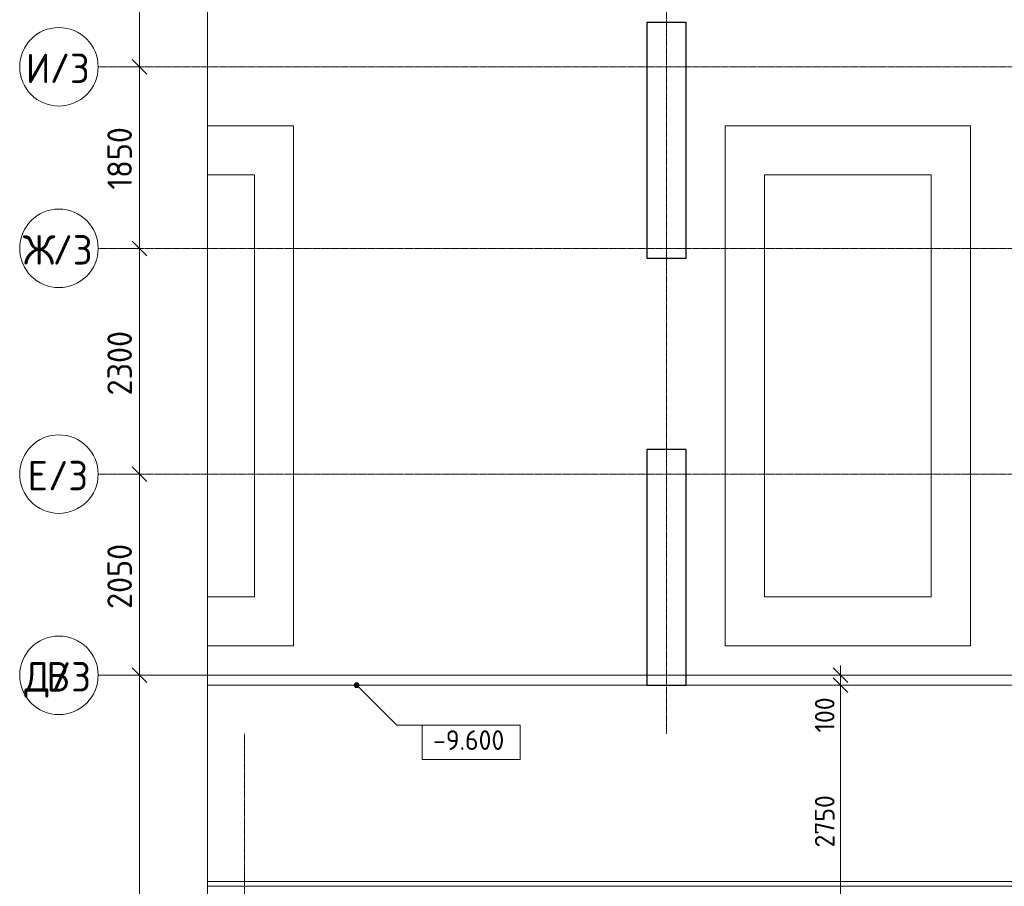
# Model space of a CAD drawing. Header units: millimetres. Extents: x 86102 to 162330, y -10965 to 131946.
# Tile 18 of 52: x 87007 to 97045, y 78550 to 87380. Entities that reach past the tile are written whole.
import ezdxf

# ---------------------------------------------------------------- set-up
doc = ezdxf.new("R2010")
doc.units = ezdxf.units.MM
doc.linetypes.add('4_ Штрихпунктир_ 10 х 2 мм', pattern=[14, 10, -2, 0, -2])
for name, color, linetype, lineweight in [('A-ANNO-DIMS', 7, 'Continuous', 5), ('A-ANNO-DIMS-100', 7, 'Continuous', 5), ('A-DETL-GENF', 7, 'Continuous', 13), ('A-DETL-MBND', 7, 'Continuous', 25), ('A-FLOR', 7, 'Continuous', 13), ('A-GENM', 7, 'Continuous', 13), ('C-PRKG', 7, 'Continuous', 13), ('G-ANNO-DIMS', 7, 'Continuous', 5), ('S-COLS', 7, 'Continuous', 25), ('S-GRID', 7, 'Continuous', 5), ('S-GRID-IDEN', 7, 'Continuous', 5)]:
    doc.layers.add(name, color=color, linetype=linetype, lineweight=lineweight)
doc.styles.add('GOST Common_1', font='GOST_Common.ttf', dxfattribs={"height": 300})
doc.styles.add('GOST Common_2', font='GOST_Common.ttf', dxfattribs={"height": 200})
doc.styles.add('GOST Common_3', font='GOST_Common.ttf', dxfattribs={"height": 250})
doc.dimstyles.new('2_5_мм', dxfattribs={"dimscale": 304.8, "dimtxt": 251.428749, "dimasz": 0.492126, "dimexe": 0.492126, "dimexo": 0.492126, "dimgap": 0, "dimtad": 1, "dimdec": 5, "dimrnd": 1e-05, "dimdsep": 46, "dimtxsty": 'GOST Common_3', "dimblk1": 'OBLIQUE', "dimblk2": 'OBLIQUE', "dimsah": 1, "dimcen": 0.09, "dimdle": 0.492126, "dimadec": 5, "dimazin": 2, "dimtfac": 1, "dimtdec": 4, "dimtix": 1, "dimtmove": 0, "dimatfit": 3, "dimfxl": 1, "dimtvp": 1, "dimtolj": 1, "dimtzin": 0, "dimarcsym": 2})
doc.dimstyles.new('2_мм', dxfattribs={"dimscale": 304.8, "dimtxt": 201.142999, "dimasz": 0.492126, "dimexe": 0.328084, "dimexo": 0.492126, "dimgap": 0, "dimtad": 1, "dimdec": 0, "dimdsep": 46, "dimtxsty": 'GOST Common_2', "dimblk1": 'OBLIQUE', "dimblk2": 'OBLIQUE', "dimsah": 1, "dimcen": 0.09, "dimdle": 0.328084, "dimadec": 5, "dimazin": 2, "dimtfac": 1, "dimtdec": 4, "dimtix": 1, "dimtmove": 1, "dimatfit": 3, "dimfxl": 1, "dimtvp": 1, "dimtolj": 1, "dimtzin": 0, "dimarcsym": 2})
doc.dimstyles.new('2_мм_1', dxfattribs={"dimscale": 304.8, "dimtxt": 201.142999, "dimasz": 0.492126, "dimexe": 0.328084, "dimexo": 0.492126, "dimgap": 0, "dimtad": 1, "dimdec": 0, "dimdsep": 46, "dimtxsty": 'GOST Common_2', "dimblk1": 'OBLIQUE', "dimblk2": 'OBLIQUE', "dimsah": 1, "dimcen": 0.09, "dimdle": 0.328084, "dimadec": 5, "dimazin": 2, "dimtfac": 1, "dimtdec": 4, "dimtix": 1, "dimtmove": 0, "dimatfit": 3, "dimfxl": 1, "dimtvp": 1, "dimtolj": 1, "dimtzin": 0, "dimarcsym": 2})

# ---------------------------------------------------------------- blocks, each defined once
blk = doc.blocks.new('АР_Машиноместо - 5300x2500_С-V2--02_Подвал_МП_часть В')
at = {"layer": 'C-PRKG'}
for p, q in [((2500, 0), (0, 0)), ((0, 0), (0, -5300)), ((2500, 0), (2500, -5300)), ((400, -500), (400, -4800)), ((400, -500), (2100, -500)), ((2100, -500), (2100, -4800)), ((400, -4800), (2100, -4800)), ((2500, -5300), (0, -5300))]:
    blk.add_line(p, q, dxfattribs=at)
blk = doc.blocks.new('АР_Машиноместо - 5300x2500_С-V16--02_Подвал_МП_часть В')
at = {"layer": 'C-PRKG'}
for p, q in [((2500, 5300), (1622, 5300)), ((2500, 0), (2500, 5300)), ((1622, 4800), (2100, 4800)), ((2100, 500), (2100, 4800)), ((1622, 500), (2100, 500)), ((2500, 0), (1622, 0))]:
    blk.add_line(p, q, dxfattribs=at)
blk = doc.blocks.new('АР-Заполнение деф_ шва - Д_ш_-5035475--02_Подвал_МП_часть В')
at = {"layer": 'A-DETL-MBND', "lineweight": 13}
for p, q in [((60022, 25), (73560, 25)), ((60022, -25), (73560, -25))]:
    blk.add_line(p, q, dxfattribs=at)
blk = doc.blocks.new('АР-Заполнение деф_ шва - Д_ш_-5035847--02_Подвал_МП_часть В')
at = {"layer": 'A-DETL-MBND', "lineweight": 13}
for p, q in [((53442, 25), (67186, 25)), ((53442, -25), (67186, -25))]:
    blk.add_line(p, q, dxfattribs=at)
blk = doc.blocks.new('Линия разрыва - М 1_100-4181017--02_Подвал_МП_часть В')
at = {"layer": 'A-DETL-GENF', "lineweight": 5}
blk.add_line((68981, 0), (34700, 0), dxfattribs=at)
blk = doc.blocks.new('Ось сетки - 8_0 мм-31302--02_Подвал_МП_часть В')
at = {"layer": 'S-GRID-IDEN'}
blk.add_circle((0, 0), 4, dxfattribs=at)
blk = doc.blocks.new('DIMBLOCK1--02_Подвал_МП_часть В')
at = {"layer": 'A-ANNO-DIMS-100', "lineweight": 25}
for p, q in [((95376, 80700), (95301, 80775)), ((95376, 80600), (95301, 80675)), ((95376, 80700), (95451, 80625)), ((95376, 80600), (95451, 80525))]:
    blk.add_line(p, q, dxfattribs=at)
at = {"layer": 'A-ANNO-DIMS-100'}
for p, q in [((95376, 80800), (95376, 80600)), ((95332, 80700), (95476, 80700)), ((95376, 80700), (95332, 80700)), ((95376, 80600), (95376, 80650)), ((95332, 80600), (95476, 80600)), ((95376, 80600), (95332, 80600)), ((95376, 80118), (95376, 80600))]:
    blk.add_line(p, q, dxfattribs=at)
at = {"layer": 'A-ANNO-DIMS-100', "color": 0, "insert": (95114, 80118), "char_height": 200, "width": 458.2, "attachment_point": 1, "rotation": 90, "line_spacing_factor": 1.022761, "style": 'GOST Common_2'}
blk.add_mtext('100', dxfattribs=at)
blk = doc.blocks.new('_Oblique')
at = {"color": 0, "linetype": 'ByBlock', "lineweight": -2}
blk.add_line((-0.5, -0.5), (0.5, 0.5), dxfattribs=at)
blk = doc.blocks.new('DIMBLOCK2--02_Подвал_МП_часть В')
at = {"layer": 'A-ANNO-DIMS-100', "lineweight": 25}
for p, q in [((95376, 80600), (95301, 80675)), ((95376, 80600), (95451, 80525)), ((95376, 77850), (95301, 77925)), ((95376, 77850), (95451, 77775))]:
    blk.add_line(p, q, dxfattribs=at)
at = {"layer": 'A-ANNO-DIMS-100'}
for p, q in [((95332, 80600), (95476, 80600)), ((95376, 80600), (95332, 80600)), ((95376, 80600), (95376, 77850)), ((95332, 77850), (95476, 77850)), ((95376, 77850), (95332, 77850))]:
    blk.add_line(p, q, dxfattribs=at)
at = {"layer": 'A-ANNO-DIMS-100', "color": 0, "insert": (95114, 78945), "char_height": 200, "width": 670.93, "attachment_point": 1, "rotation": 90, "line_spacing_factor": 1.022761, "style": 'GOST Common_2'}
blk.add_mtext('2750', dxfattribs=at)
blk = doc.blocks.new('DIMBLOCK79--02_Подвал_МП_часть В')
at = {"layer": 'A-ANNO-DIMS-100', "lineweight": 25}
for p, q in [((88228, 80700), (88153, 80775)), ((88228, 80700), (88303, 80625)), ((88228, 74000), (88153, 74075)), ((88228, 74000), (88303, 73925))]:
    blk.add_line(p, q, dxfattribs=at)
at = {"layer": 'A-ANNO-DIMS-100'}
for p, q in [((88272, 80700), (88078, 80700)), ((88228, 74000), (88228, 80700)), ((88228, 80700), (88272, 80700)), ((88272, 74000), (88078, 74000)), ((88228, 74000), (88272, 74000))]:
    blk.add_line(p, q, dxfattribs=at)
at = {"layer": 'A-ANNO-DIMS-100', "color": 0, "insert": (87901, 77001), "char_height": 250, "width": 838.66, "attachment_point": 1, "rotation": 90, "line_spacing_factor": 1.022761, "style": 'GOST Common_3'}
blk.add_mtext('6700', dxfattribs=at)
blk = doc.blocks.new('DIMBLOCK80--02_Подвал_МП_часть В')
at = {"layer": 'A-ANNO-DIMS-100', "lineweight": 25}
for p, q in [((88228, 82750), (88153, 82825)), ((88228, 82750), (88303, 82675)), ((88228, 80700), (88153, 80775)), ((88228, 80700), (88303, 80625))]:
    blk.add_line(p, q, dxfattribs=at)
at = {"layer": 'A-ANNO-DIMS-100'}
for p, q in [((88272, 82750), (88078, 82750)), ((88228, 80700), (88228, 82750)), ((88228, 82750), (88272, 82750)), ((88272, 80700), (88078, 80700)), ((88228, 80700), (88272, 80700))]:
    blk.add_line(p, q, dxfattribs=at)
at = {"layer": 'A-ANNO-DIMS-100', "color": 0, "insert": (87901, 81376), "char_height": 250, "width": 838.66, "attachment_point": 1, "rotation": 90, "line_spacing_factor": 1.022761, "style": 'GOST Common_3'}
blk.add_mtext('2050', dxfattribs=at)
blk = doc.blocks.new('DIMBLOCK81--02_Подвал_МП_часть В')
at = {"layer": 'A-ANNO-DIMS-100', "lineweight": 25}
for p, q in [((88228, 85050), (88153, 85125)), ((88228, 85050), (88303, 84975)), ((88228, 82750), (88153, 82825)), ((88228, 82750), (88303, 82675))]:
    blk.add_line(p, q, dxfattribs=at)
at = {"layer": 'A-ANNO-DIMS-100'}
for p, q in [((88272, 85050), (88078, 85050)), ((88228, 82750), (88228, 85050)), ((88228, 85050), (88272, 85050)), ((88272, 82750), (88078, 82750)), ((88228, 82750), (88272, 82750))]:
    blk.add_line(p, q, dxfattribs=at)
at = {"layer": 'A-ANNO-DIMS-100', "color": 0, "insert": (87901, 83551), "char_height": 250, "width": 838.66, "attachment_point": 1, "rotation": 90, "line_spacing_factor": 1.022761, "style": 'GOST Common_3'}
blk.add_mtext('2300', dxfattribs=at)
blk = doc.blocks.new('DIMBLOCK82--02_Подвал_МП_часть В')
at = {"layer": 'A-ANNO-DIMS-100', "lineweight": 25}
for p, q in [((88228, 86900), (88153, 86975)), ((88228, 86900), (88303, 86825)), ((88228, 85050), (88153, 85125)), ((88228, 85050), (88303, 84975))]:
    blk.add_line(p, q, dxfattribs=at)
at = {"layer": 'A-ANNO-DIMS-100'}
for p, q in [((88272, 86900), (88078, 86900)), ((88228, 85050), (88228, 86900)), ((88228, 86900), (88272, 86900)), ((88272, 85050), (88078, 85050)), ((88228, 85050), (88272, 85050))]:
    blk.add_line(p, q, dxfattribs=at)
at = {"layer": 'A-ANNO-DIMS-100', "color": 0, "insert": (87901, 85649), "char_height": 250, "width": 782.41, "attachment_point": 1, "rotation": 90, "line_spacing_factor": 1.022761, "style": 'GOST Common_3'}
blk.add_mtext('1850', dxfattribs=at)
blk = doc.blocks.new('DIMBLOCK83--02_Подвал_МП_часть В')
at = {"layer": 'A-ANNO-DIMS-100'}
for p, q in [((88272, 88950), (88078, 88950)), ((88228, 86900), (88228, 88950)), ((88228, 88950), (88272, 88950)), ((88272, 86900), (88078, 86900)), ((88228, 86900), (88272, 86900))]:
    blk.add_line(p, q, dxfattribs=at)
at = {"layer": 'A-ANNO-DIMS-100', "lineweight": 25}
for p, q in [((88228, 88950), (88153, 89025)), ((88228, 88950), (88303, 88875)), ((88228, 86900), (88153, 86975)), ((88228, 86900), (88303, 86825))]:
    blk.add_line(p, q, dxfattribs=at)
at = {"layer": 'A-ANNO-DIMS-100', "color": 0, "insert": (87901, 87576), "char_height": 250, "width": 838.66, "attachment_point": 1, "rotation": 90, "line_spacing_factor": 1.022761, "style": 'GOST Common_3'}
blk.add_mtext('2050', dxfattribs=at)
blk = doc.blocks.new('Высотные отметки - Frame_2-749557--02_Подвал_МП_часть В')
at = {"layer": 'G-ANNO-DIMS'}
for p, q in [((-5, 3.5), (-5, 0)), ((5, 3.5), (-5, 3.5)), ((5, 0), (5, 3.5)), ((-5, 0), (5, 0))]:
    blk.add_line(p, q, dxfattribs=at)

msp = doc.modelspace()

# ---------------------------------------------------------------- hatches: boundary and pattern name
at = {"layer": 'G-ANNO-DIMS'}
h = msp.add_hatch(color=256, dxfattribs=at)
edge = h.paths.add_edge_path()
edge.add_arc((90442.733391, 80600), 25, 0, 360)

# ---------------------------------------------------------------- linework, layer by layer
at = {"layer": 'A-FLOR'}
for p, q in [((88922.230126, 80600), (93400, 80600)), ((93800, 80600), (100550, 80600)), ((93800, 80600), (100550, 80600)), ((88922.230126, 78600), (108870, 78600))]:
    msp.add_line(p, q, dxfattribs=at)
at = {"layer": 'G-ANNO-DIMS'}
for p, q in [((90442.733391, 80600), (90852.042143, 80190.691249)), ((90852.042143, 80190.691249), (91610.633944, 80190.691249))]:
    msp.add_line(p, q, dxfattribs=at)
msp.add_circle((90442.733391, 80600), 25, dxfattribs=at)
at = {"layer": 'S-COLS'}
for p, q in [((93400, 87350), (93400, 84950)), ((93800, 87350), (93400, 87350)), ((93800, 84950), (93800, 87350)), ((93400, 84950), (93800, 84950)), ((93400, 83000), (93400, 80600)), ((93800, 83000), (93400, 83000)), ((93800, 80600), (93800, 83000)), ((93400, 80600), (93800, 80600))]:
    msp.add_line(p, q, dxfattribs=at)
at = {"layer": 'S-GRID', "linetype": '4_ Штрихпунктир_ 10 х 2 мм'}
for p, q in [((93600, 80104.964717), (93600, 128322.054704)), ((151984.481863, 86900), (87806.844828, 86900)), ((151984.481863, 85050), (87806.844828, 85050)), ((151984.481863, 82750), (87806.844828, 82750)), ((153438.734659, 80700), (87806.844828, 80700)), ((151984.481863, 80700), (87806.844828, 80700)), ((89300, 56890.207756), (89300, 80104.964717))]:
    msp.add_line(p, q, dxfattribs=at)

# ---------------------------------------------------------------- block references
at = {"layer": 'A-DETL-GENF', "rotation": 269.9999999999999}
msp.add_blockref('Линия разрыва - М 1_100-4181017--02_Подвал_МП_часть В', (88922.230126, 127127.713437), dxfattribs=at)
at = {"layer": 'A-GENM'}
for name, p in [('АР-Заполнение деф_ шва - Д_ш_-5035475--02_Подвал_МП_часть В', (28900.388126, 78575)), ('АР-Заполнение деф_ шва - Д_ш_-5035847--02_Подвал_МП_часть В', (35480.388126, 78575))]:
    msp.add_blockref(name, p, dxfattribs=at)
at = {"layer": 'C-PRKG'}
msp.add_blockref('АР_Машиноместо - 5300x2500_С-V16--02_Подвал_МП_часть В', (87300, 81000), dxfattribs=at)
at = {"layer": 'C-PRKG', "rotation": 180}
msp.add_blockref('АР_Машиноместо - 5300x2500_С-V2--02_Подвал_МП_часть В', (96700, 81000), dxfattribs=at)
at = {"layer": 'G-ANNO-DIMS', "xscale": 99.99999999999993, "yscale": 99.99999999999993, "zscale": 99.99999999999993, "rotation": 180}
msp.add_blockref('Высотные отметки - Frame_2-749557--02_Подвал_МП_часть В', (91610.633944, 80190.691249), dxfattribs=at)
at = {"layer": 'S-GRID-IDEN', "xscale": 99.99999999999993, "yscale": 99.99999999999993, "zscale": 99.99999999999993, "rotation": 89.99999999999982}
for p in [(87406.844828, 86900), (87406.844828, 85050), (87406.844828, 82750), (87406.844828, 80700), (87406.844828, 80700)]:
    msp.add_blockref('Ось сетки - 8_0 мм-31302--02_Подвал_МП_часть В', p, dxfattribs=at)

# ---------------------------------------------------------------- texts
at = {"layer": 'G-ANNO-DIMS', "insert": (91220.854939, 80139.652665), "char_height": 200, "width": 917.17566319, "attachment_point": 1, "line_spacing_factor": 1.022761, "style": 'GOST Common_2'}
msp.add_mtext('-9.600', dxfattribs=at)
at = {"layer": 'S-GRID-IDEN', "char_height": 300, "attachment_point": 1, "style": 'GOST Common_1'}
for s, insert, width in [('\\fGOST Common|b0|i0|c204|p34|;И', (87068.924346, 87034.544597), 296.624375), ('/3', (87313.663929, 87034.544597), 521.096875), ('\\fGOST Common|b0|i0|c204|p34|;Ж', (87038.924346, 85184.544597), 368.77625), ('/3', (87343.195179, 85184.544597), 521.096875), ('\\fGOST Common|b0|i0|c204|p34|;Е', (87085.424346, 82884.544597), 256.54), ('/3', (87297.091012, 82884.544597), 521.096875), ('\\fGOST Common|b0|i0|c204|p34|;Д', (87055.424346, 80834.544597), 328.691875), ('\\fGOST Common|b0|i0|c204|p34|;В', (87280.424346, 80834.544597), 304.64125), ('/3', (87326.622262, 80834.544597), 521.096875)]:
    msp.add_mtext(s, dxfattribs=dict(at, insert=insert, width=width))

# ---------------------------------------------------------------- dimensions: what is measured, and where the dimension line sits
at = {"layer": 'A-ANNO-DIMS'}
for base, p1, p2, dimstyle, override, picture, middle in [((88227.822403, 88950), (88121.756385, 86900), (88121.756385, 88950), '2_5_мм', {"dimpost": '<>', "dimfxl": 2050}, 'DIMBLOCK83--02_Подвал_МП_часть В', (88102.822403, 87925)), ((88227.822403, 86900), (88121.756385, 85050), (88121.756385, 86900), '2_5_мм', {"dimpost": '<>', "dimfxl": 1850}, 'DIMBLOCK82--02_Подвал_МП_часть В', (88102.822403, 85975)), ((88227.822403, 85050), (88121.756385, 82750), (88121.756385, 85050), '2_5_мм', {"dimpost": '<>', "dimfxl": 2300}, 'DIMBLOCK81--02_Подвал_МП_часть В', (88102.822403, 83900)), ((88227.822403, 82750), (88121.756385, 80700), (88121.756385, 82750), '2_5_мм', {"dimpost": '<>', "dimfxl": 2050}, 'DIMBLOCK80--02_Подвал_МП_часть В', (88102.822403, 81725)), ((88227.8224026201, 80700.0000000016), (88121.7563854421, 74000.0000000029), (88121.7563854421, 80700.0000000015), '2_5_мм', {"dimpost": '<>', "dimfxl": 6700}, 'DIMBLOCK79--02_Подвал_МП_часть В', (88102.8224026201, 77350.0000000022)), ((95375.859632, 77850), (95481.92565, 80600), (95481.92565, 77850), '2_мм_1', {"dimpost": '<>', "dimfxl": 2750}, 'DIMBLOCK2--02_Подвал_МП_часть В', (95275.859632, 79225))]:
    dim = msp.add_linear_dim(base=base, p1=p1, p2=p2, angle=90, dimstyle=dimstyle, override=override, dxfattribs=at)
    dim.commit()
    dim.dimension.update_dxf_attribs({"geometry": picture, "text_midpoint": middle})
dim = msp.add_linear_dim(base=(95375.859632, 80600), p1=(95481.92565, 80700), p2=(95481.92565, 80600), angle=90, dimstyle='2_мм', override={"dimpost": '<>', "dimfxl": 100}, dxfattribs=at)
dim.commit()
dim.dimension.update_dxf_attribs({"geometry": 'DIMBLOCK1--02_Подвал_МП_часть В', "text_midpoint": (95247.827305, 80347.59822), "dimtype": 160, "text_rotation": 90})

doc.saveas('drawing.dxf')
